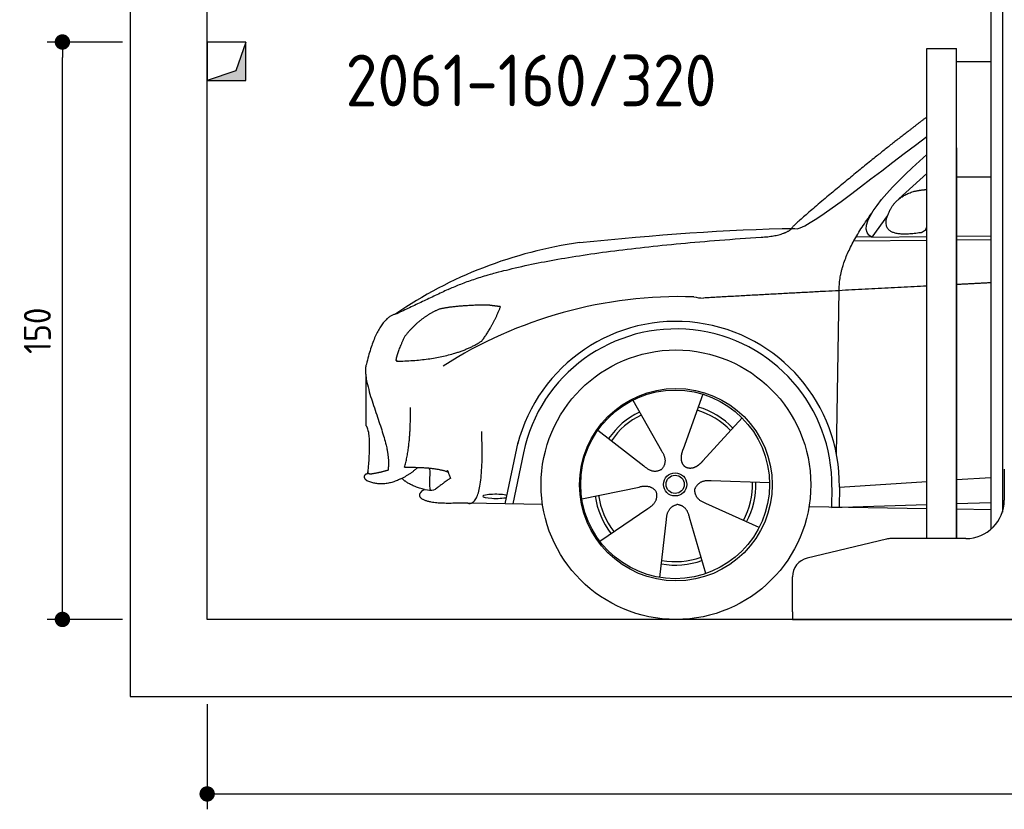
# Model space of a CAD drawing. Header units: millimetres. Extents: x -287 to 6264, y -293 to 3898.
# Tile 1 of 3: x -287 to 2269, y -293 to 1758. Entities that reach past the tile are written whole.
import ezdxf

# ---------------------------------------------------------------- set-up
doc = ezdxf.new("R2010")
doc.units = ezdxf.units.MM
for name, color, linetype in [('4', 3, 'Continuous'), ('5', 3, 'Continuous'), ('breakthrough', 1, 'Continuous'), ('Car', 10, 'Continuous')]:
    doc.layers.add(name, color=color, linetype=linetype)
doc.styles.get("Standard").update_dxf_attribs({"font": 'ISOCP.SHX'})
doc.dimstyles.new('GEN-ISO$0', dxfattribs={"dimscale": 20, "dimtxt": 3.5, "dimasz": 2, "dimexe": 2, "dimexo": 1, "dimgap": 1.5, "dimtad": 1, "dimdec": 1, "dimlfac": 0.1, "dimdsep": 46, "dimtxsty": 'STANDARD', "dimblk": 'PUNKT', "dimcen": 2, "dimclrd": 256, "dimclre": 256, "dimclrt": 2, "dimadec": 0, "dimazin": 0, "dimtp": 0.1, "dimtm": 0.1, "dimtfac": 0.71, "dimtdec": 1, "dimtmove": 2, "dimatfit": 3, "dimldrblk": 'PUNKT', "dimfxl": 1, "dimtolj": 1, "dimarcsym": 0})

# ---------------------------------------------------------------- blocks, each defined once
blk = doc.blocks.new('PUNKT')
at = {"layer": '4', "color": 0, "linetype": 'ByBlock'}
blk.add_line((-0.5, 0), (-1, 0), dxfattribs=at)
at = {"layer": '4', "color": 0, "linetype": 'ByBlock', "const_width": 0.5}
blk.add_lwpolyline([(-0.25, 0, 1), (0.25, 0, 1)], format="xyb", close=True, dxfattribs=at)
blk = doc.blocks.new('*D11')
at = {"layer": '5', "lineweight": -2}
for p, q in [((200, -20), (200, -293.3)), ((5400, -20), (5400, -293.3)), ((240, -253.3), (5360, -253.3))]:
    blk.add_line(p, q, dxfattribs=at)
at = {"layer": 'DEFPOINTS', "color": 0}
for p in [(200, 0), (5400, 0), (5400, -253.3)]:
    blk.add_point(p, dxfattribs=at)
at = {"layer": '5', "lineweight": -2, "xscale": 40, "yscale": 40, "zscale": 40, "rotation": 180}
blk.add_blockref('PUNKT', (200, -253.3), dxfattribs=at)
at = {"layer": '5', "lineweight": -2, "xscale": 40, "yscale": 40, "zscale": 40}
blk.add_blockref('PUNKT', (5400, -253.3), dxfattribs=at)
at = {"layer": '5', "color": 2, "insert": (2800, -188.3), "char_height": 70, "attachment_point": 5}
blk.add_mtext('\\A1;520', dxfattribs=at)
blk = doc.blocks.new('*D3')
at = {"layer": '5', "lineweight": -2}
for p, q in [((-20, 1700), (-215.7, 1700)), ((-175.7, 240), (-175.7, 1660)), ((-20, 200), (-215.7, 200))]:
    blk.add_line(p, q, dxfattribs=at)
at = {"layer": 'DEFPOINTS', "color": 0}
for p in [(-175.7, 1700), (0, 1700), (0, 200)]:
    blk.add_point(p, dxfattribs=at)
at = {"layer": '5', "lineweight": -2, "xscale": 40, "yscale": 40, "zscale": 40}
for p, rotation in [((-175.7, 1700), 90), ((-175.7, 200), 270)]:
    blk.add_blockref('PUNKT', p, dxfattribs=dict(at, rotation=rotation))
at = {"layer": '5', "color": 2, "insert": (-240.7, 950), "char_height": 70, "attachment_point": 5, "rotation": 90}
blk.add_mtext('\\A1;150', dxfattribs=at)

msp = doc.modelspace()

# ---------------------------------------------------------------- linework, layer by layer
for p, q in [((2264.07, 3310), (2264.07, 478.78)), ((2234.07, 1810), (2234.07, 434.01)), ((2068.07, 410), (2068.07, 1683)), ((2068.07, 1683), (2145.07, 1683)), ((2145.07, 410), (2145.07, 1683)), ((2145.07, 1649.04), (2234.07, 1649.04)), ((2145.07, 1425), (2145.07, 410)), ((2145.07, 1350), (2234.07, 1350)), ((2269.07, 590), (2269.07, 510)), ((2169.07, 410), (1974.98, 410)), ((1963.32, 408.62), (1757.4, 359.2)), ((1719.07, 220), (1719.07, 310.58)), ((1719.07, 220), (1719.07, 200)), ((1719.07, 200), (1994.07, 200)), ((1994.07, 200), (3024.07, 200))]:
    msp.add_line(p, q)
msp.add_lwpolyline([(5600, 200), (5600, 3600), (0, 3600), (0, 0), (5600, 0), (5698.53, 0), (5718.66, 47.94), (5691.11, 115.73), (5726.08, 149.63), (5711.24, 200), (200, 200), (200, 3400), (5400, 3400), (5400, 200)])
for centre, radius, start, end in [((2169.07, 510), 100, 270, 0), ((1974.98, 360), 50, 90, 103.49573), ((1769.07, 310.58), 50, 103.49573, 180)]:
    msp.add_arc(centre, radius, start, end)
at = {"layer": 'breakthrough'}
for p, q in [((300, 1700), (274.52, 1625.48)), ((300, 1700), (274.52, 1625.48)), ((274.52, 1625.48), (200, 1600))]:
    msp.add_line(p, q, dxfattribs=at)
msp.add_lwpolyline([(200, 1600), (300, 1600), (300, 1700), (200, 1700)], close=True, dxfattribs=at)
msp.add_lwpolyline([(200, 1600), (300, 1600), (300, 1700), (200, 1700)], close=True, dxfattribs=at)
for points in [[(300, 1600), (300, 1700), (274.52, 1625.48)], [(300, 1600), (300, 1700), (274.52, 1625.48)], [(200, 1600), (300, 1600), (274.52, 1625.48)]]:
    msp.add_solid(points, dxfattribs=at)
at = {"layer": 'Car'}
for p, q in [((2068.07, 1358.61), (1995.4, 1292.56)), ((1966.13, 1249.12), (1925.53, 1193.09)), ((1878.64, 1183.74), (2068.07, 1185.25)), ((1925.53, 1193.09), (1884.3, 1193.78)), ((1925.53, 1193.09), (2068.07, 1194.47)), ((2145.07, 1195.21), (2234.07, 1196.07)), ((2145.07, 1185.86), (2234.07, 1186.57)), ((1833.61, 628.55), (1840.8, 1054.1)), ((611.93, 831.87), (611.93, 703.61)), ((1304.45, 769.65), (1379.1, 637.9)), ((1486.6, 785.04), (1435.13, 642.64)), ((1588.71, 723.27), (1486.48, 611.57)), ((1214.16, 691.62), (1333.68, 598.66)), ((973.59, 500.31), (1006.99, 660.74)), ((1020.71, 632.47), (993.12, 499.96)), ((2145.07, 563.42), (2234.07, 569.09)), ((1172.51, 513.63), (1320.87, 543.91)), ((1659.64, 554.8), (1508.3, 559.75)), ((1821.29, 543.16), (1820.44, 492.76)), ((1840.9, 544.01), (1840.16, 491.44)), ((1840.9, 544.01), (2068.07, 558.5)), ((1070.58, 498.58), (876.35, 502.04)), ((1218.82, 403.64), (1344.16, 488.59)), ((1632.45, 438.6), (1494.63, 501.31)), ((1762.23, 493.74), (2068.07, 488.57)), ((1820.4, 490.83), (2068.07, 498.53)), ((1831.28, 491.16), (1831.31, 492.58)), ((2145.07, 500.92), (2234.07, 503.69)), ((2145.07, 487.27), (2234.07, 485.77)), ((1494.14, 319.08), (1452.08, 464.54)), ((1375.22, 309.03), (1392.27, 459.49))]:
    msp.add_line(p, q, dxfattribs=at)
for centre, radius in [((1416.78, 550), 350), ((1416.78, 550), 250), ((1414.67, 550.84), 245), ((1414.67, 550.84), 30.15), ((1414.67, 550.84), 23.62)]:
    msp.add_circle(centre, radius, dxfattribs=at)
for centre, radius, start, end in [((1323.69, 67.67), 1122.35, 98.03945, 124.43769), ((1428.31, -102.68), 1141.19, 88.24876, 122.67118), ((1489.62, 1152.33), 117.37, 256.98552, 269.18838), ((1416.78, 550), 424.16, 359.19082, 165.72893), ((1416.78, 550), 404.56, 359.03154, 168.23743), ((1414.67, 550.84), 200.65, 44.11518, 73.54628), ((1414.67, 550.84), 209.64, 44.262, 73.39945), ((1414.67, 550.84), 209.64, 116.262, 145.39945), ((1414.67, 550.84), 200.65, 116.11518, 145.54628), ((1414.67, 550.84), 200.65, 332.11518, 1.54628), ((1414.67, 550.84), 209.64, 332.262, 1.39945), ((1414.67, 550.84), 209.64, 188.262, 217.39945), ((1414.67, 550.84), 200.65, 188.11518, 217.54628), ((1414.67, 550.84), 200.65, 260.11518, 289.54628), ((1414.67, 550.84), 209.64, 260.262, 289.39945)]:
    msp.add_arc(centre, radius, start, end, dxfattribs=at)
msp.add_ellipse((948.91, 519.73), major_axis=(33.6, 0), ratio=0.1572738, start_param=0.5134726, end_param=5.7042414, dxfattribs=at)
for points, degree in [([(2021.63, 1469.5), (2045.18, 1488.43), (2068.07, 1505.43)], 2), ([(2021.63, 1469.5), (1941.09, 1408.26), (1839.48, 1323.88), (1711.13, 1217.47), (1717.07, 1215.61)], 4), ([(1725.66, 1215.73), (1745.36, 1202.21), (1910.75, 1336.87), (2068.07, 1454.61)], 3), ([(1925.53, 1193.09), (1874.28, 1217.25), (1964.81, 1316.89), (2068.07, 1407.84)], 3), ([(1974.23, 1266.85), (1990.46, 1297.28), (2033.05, 1311.73)], 2), ([(2033.05, 1311.73), (2055.31, 1316.41), (2068.07, 1316.78)], 2), ([(1840.8, 1054.1), (1837.68, 1137.64), (1925.52, 1255.76)], 2), ([(2051.8, 1204.68), (1929.75, 1184.81), (1974.23, 1266.85)], 2), ([(1166.72, 1178.99), (1362.87, 1198.73), (1547.94, 1213.5), (1725.66, 1215.73)], 3), ([(1637.97, 1193.09), (1692.99, 1195.46), (1716.77, 1214.6)], 2), ([(2051.8, 1204.68), (2057.8, 1206.46), (2065.25, 1212.48)], 2), ([(2065.25, 1212.48), (2066.72, 1216.21), (2068.07, 1219.91)], 2), ([(825.6, 1057.13), (1029.2, 1153.1), (1637.97, 1193.09)], 2), ([(2234.07, 1074.42), (2189.89, 1072.21), (2145.07, 1069.92)], 2), ([(825.6, 1057.13), (691.92, 994.02)], 1), ([(2068.07, 1065.98), (1790.01, 1051.67), (1487.96, 1034.97)], 2), ([(802.01, 1005.88), (748.43, 982.2), (712.33, 934.36)], 2), ([(928.88, 1016.8), (842.65, 1015.69), (802.01, 1005.88)], 2), ([(912.58, 923.19), (940.12, 958.92), (961.53, 1012.46)], 2), ([(961.53, 1012.46), (943.77, 1014.37), (928.88, 1016.8)], 2), ([(691.92, 994.02), (641.85, 983.69), (613.43, 863.41)], 2), ([(712.33, 934.36), (691.9, 891.22), (689.9, 873.09)], 2), ([(691.18, 870.79), (835.65, 873.1), (912.58, 923.19)], 2), ([(689.9, 873.09), (693.26, 872.94), (691.18, 870.79)], 2), ([(613.43, 863.41), (595.27, 817.57), (669.86, 672.3), (673.52, 634.83), (669.69, 587.66)], 4), ([(712.33, 595.21), (729.28, 655.59), (727.48, 750.46)], 2), ([(611.93, 703.61), (626.64, 685.39), (616.78, 583.02)], 2), ([(876.35, 502.04), (920.24, 491.42), (912.58, 687.95)], 2), ([(1435.13, 642.64), (1430.59, 630.09), (1426.64, 616.06), (1431.02, 602.26), (1441.82, 595.72)], 4), ([(1379.1, 637.9), (1397.13, 611.51), (1380.37, 590.53)], 2), ([(702.7, 565.59), (728.62, 578.04), (746.76, 595.01)], 2), ([(712.33, 595.21), (791.59, 596.5), (825.6, 583.02)], 2), ([(779.98, 535.68), (774.68, 542.46), (782.09, 592.19), (776.04, 593.24)], 3), ([(1333.68, 598.66), (1357.18, 576.99), (1380.37, 590.53)], 2), ([(1486.48, 611.57), (1477.47, 601.73), (1466.88, 591.71), (1452.63, 589.19), (1441.82, 595.72)], 4), ([(614.73, 560.27), (603.48, 568.4), (611.48, 577.59)], 2), ([(611.48, 577.59), (614.87, 578.75), (618.44, 579.69)], 2), ([(702.7, 565.59), (657.25, 541.56), (614.73, 560.27)], 2), ([(623.69, 577.23), (617.37, 578.59), (616.78, 583.02)], 2), ([(669.69, 587.66), (645.35, 580.44), (623.69, 577.23)], 2), ([(764.1, 537.14), (722.46, 548.61), (705.15, 566.79)], 2), ([(831.52, 566.45), (830.27, 566.84), (792.64, 538.64)], 2), ([(825.6, 583.02), (820.01, 596.03), (831.52, 566.45)], 2), ([(755.95, 531.73), (761.98, 544.45), (780.8, 529.77), (792.64, 538.64)], 3), ([(1320.87, 543.91), (1351.54, 552.91), (1366.32, 530.48)], 2), ([(1494.63, 501.31), (1464.52, 512.06), (1465.75, 538.89)], 2), ([(1508.3, 559.75), (1476.55, 563.47), (1465.75, 538.89)], 2), ([(1344.16, 488.59), (1372.03, 504.24), (1366.32, 530.48)], 2), ([(1392.27, 459.49), (1393.19, 491.44), (1419.09, 498.56)], 2), ([(1452.08, 464.54), (1445.81, 495.89), (1419.09, 498.56)], 2)]:
    msp.add_open_spline(points, degree=degree, dxfattribs=at)
msp.add_open_spline([(876.35, 502.04), (851.68, 502.48), (796.06, 498.41), (757.35, 505.34), (747.56, 521.81), (755.95, 531.73)], degree=4, knots=[0, 0, 0, 0, 0, 0.5978658, 1, 1, 1, 1, 1], dxfattribs=at)

# ---------------------------------------------------------------- texts
msp.add_text('2061-160/320', height=134.4).set_placement((559.31, 1532.82))

# ---------------------------------------------------------------- dimensions: what is measured, and where the dimension line sits
at = {"layer": '5'}
dim = msp.add_linear_dim(base=(-175.68, 1700), p1=(0, 200), p2=(0, 1700), angle=90, dimstyle='GEN-ISO$0', override={"dimlfac": 0.1}, dxfattribs=at)
dim.commit()
dim.dimension.update_dxf_attribs({"geometry": '*D3', "text_midpoint": (-240.68, 950)})
dim = msp.add_linear_dim(base=(5400, -253.28), p1=(200, 0), p2=(5400, 0), dimstyle='GEN-ISO$0', override={"dimlfac": 0.1}, dxfattribs=at)
dim.commit()
dim.dimension.update_dxf_attribs({"geometry": '*D11', "text_midpoint": (2800, -188.27)})

doc.saveas('drawing.dxf')
